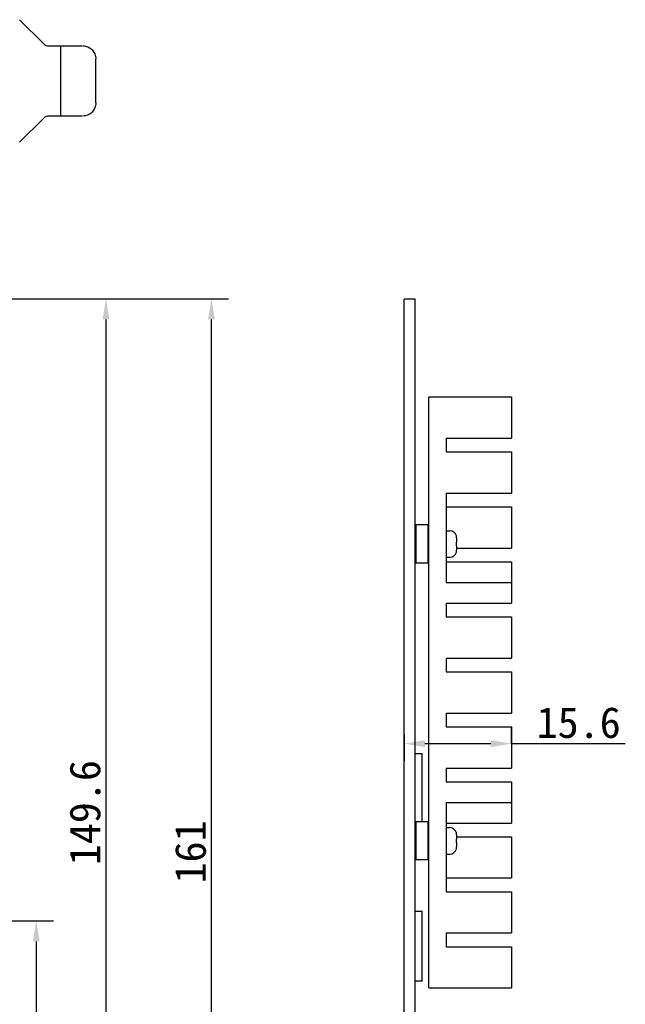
# Model space of a CAD drawing. Header units: millimetres. Extents: x 511 to 766, y 15 to 286.
# Tile 4 of 4: x 665 to 753, y 142 to 286. Entities that reach past the tile are written whole.
import ezdxf

# ---------------------------------------------------------------- set-up
doc = ezdxf.new("R2010")
doc.units = ezdxf.units.MM
doc.header["$LTSCALE"] = 23.1
doc.header["$PDMODE"] = 3
doc.header["$PDSIZE"] = 8
doc.layers.get('0').update_dxf_attribs({"linetype": 'CONTINUOUS'})
doc.layers.get('Defpoints').update_dxf_attribs({"linetype": 'CONTINUOUS'})
doc.layers.add('00_COMPONENTS', color=7, linetype='CONTINUOUS')
doc.styles.get("Standard").update_dxf_attribs({"font": 'simfang.ttf'})
doc.dimstyles.new('DIMSTYLE_10', dxfattribs={"dimtxt": 4.5, "dimasz": 3, "dimexe": 2.5, "dimexo": 0.5, "dimgap": 0.75, "dimtad": 1, "dimdec": 1, "dimdsep": 46, "dimtxsty": 'STANDARD', "dimblk": '_FILLED', "dimblk1": '_FILLED', "dimblk2": '_FILLED', "dimcen": 0.09, "dimclrt": 3, "dimazin": 2, "dimtp": 0.5, "dimtm": 0.5, "dimtfac": 1, "dimtdec": 1, "dimtofl": 0, "dimtmove": 0, "dimatfit": 3, "dimldrblk": '_FILLED', "dimfxl": 1, "dimtolj": 1, "dimarcsym": 0})

# ---------------------------------------------------------------- blocks, each defined once
blk = doc.blocks.new('_FILLED')
at = {"color": 0, "linetype": 'ByBlock'}
blk.add_solid([(0, 0), (-1, 0.167), (-1, -0.167)], dxfattribs=at)
blk = doc.blocks.new('*D32')
at = {"color": 0, "lineweight": -2}
for p, q in [((648.18, 244.91), (680.27, 244.91)), ((677.77, 98.36), (677.77, 241.91)), ((665.3, 95.36), (680.27, 95.36))]:
    blk.add_line(p, q, dxfattribs=at)
at = {"layer": 'Defpoints', "color": 0}
for p in [(647.68, 244.91), (677.77, 244.91), (664.8, 95.36)]:
    blk.add_point(p, dxfattribs=at)
at = {"color": 0, "linetype": 'ByBlock', "lineweight": -2, "xscale": 3, "yscale": 3, "zscale": 3}
for p, rotation in [((677.77, 244.91), 90), ((677.77, 95.36), 270)]:
    blk.add_blockref('_FILLED', p, dxfattribs=dict(at, rotation=rotation))
at = {"color": 3, "insert": (672.44, 170.14), "char_height": 4.5, "attachment_point": 2, "rotation": 90}
blk.add_mtext('\\A1;\\A1;{\\C256;149.6}', dxfattribs=at)
blk = doc.blocks.new('*D38')
at = {"color": 0, "lineweight": -2}
for p, q in [((736.79, 180.13), (736.79, 182.68)), ((721.19, 181.5), (721.19, 177.68)), ((724.19, 180.18), (733.79, 180.18)), ((736.79, 180.18), (753.38, 180.18))]:
    blk.add_line(p, q, dxfattribs=at)
at = {"layer": 'Defpoints', "color": 0}
for p in [(721.19, 182), (736.79, 180.18), (736.79, 179.63)]:
    blk.add_point(p, dxfattribs=at)
at = {"color": 0, "linetype": 'ByBlock', "lineweight": -2, "xscale": 3, "yscale": 3, "zscale": 3, "rotation": 180}
blk.add_blockref('_FILLED', (721.19, 180.18), dxfattribs=at)
at = {"color": 0, "linetype": 'ByBlock', "lineweight": -2, "xscale": 3, "yscale": 3, "zscale": 3}
blk.add_blockref('_FILLED', (736.79, 180.18), dxfattribs=at)
at = {"color": 3, "insert": (746.59, 183.22), "char_height": 4.5, "attachment_point": 5}
blk.add_mtext('\\A1;\\A1;{\\C256;15.6}', dxfattribs=at)
blk = doc.blocks.new('*D39')
at = {"color": 0, "lineweight": -2}
for p, q in [((648.18, 244.91), (695.62, 244.91)), ((693.12, 86.93), (693.12, 241.91)), ((556.67, 83.93), (695.62, 83.93))]:
    blk.add_line(p, q, dxfattribs=at)
at = {"layer": 'Defpoints', "color": 0}
for p in [(647.68, 244.91), (693.12, 244.91), (556.17, 83.93)]:
    blk.add_point(p, dxfattribs=at)
at = {"color": 0, "linetype": 'ByBlock', "lineweight": -2, "xscale": 3, "yscale": 3, "zscale": 3}
for p, rotation in [((693.12, 244.91), 90), ((693.12, 83.93), 270)]:
    blk.add_blockref('_FILLED', p, dxfattribs=dict(at, rotation=rotation))
at = {"color": 3, "insert": (690.09, 164.42), "char_height": 4.5, "attachment_point": 5, "rotation": 90}
blk.add_mtext('\\A1;\\A1;{\\C256;161}', dxfattribs=at)
blk = doc.blocks.new('*D40')
at = {"color": 0, "lineweight": -2}
for p, q in [((654.48, 154.41), (670.11, 154.41)), ((667.61, 151.41), (667.61, 98.36)), ((670.99, 95.36), (665.11, 95.36))]:
    blk.add_line(p, q, dxfattribs=at)
at = {"layer": 'Defpoints', "color": 0}
for p in [(653.98, 154.41), (667.61, 95.36), (671.49, 95.36)]:
    blk.add_point(p, dxfattribs=at)
at = {"color": 0, "linetype": 'ByBlock', "lineweight": -2, "xscale": 3, "yscale": 3, "zscale": 3}
for p, rotation in [((667.61, 154.41), 90), ((667.61, 95.36), 270)]:
    blk.add_blockref('_FILLED', p, dxfattribs=dict(at, rotation=rotation))
at = {"color": 3, "insert": (664.57, 122.7), "char_height": 4.5, "attachment_point": 5, "rotation": 90}
blk.add_mtext('\\A1;\\A1;{\\C256;59.1}', dxfattribs=at)

msp = doc.modelspace()

# ---------------------------------------------------------------- linework, layer by layer
at = {"layer": '00_COMPONENTS', "color": 7}
for p, q in [((665.2, 285.53), (668.73, 282)), ((669.43, 281.71), (674.32, 281.71)), ((671.18, 271.51), (671.18, 281.71)), ((676.28, 273.41), (676.28, 279.81)), ((668.73, 271.22), (665.2, 267.69)), ((674.32, 271.51), (669.43, 271.51)), ((721.19, 244.91), (722.79, 244.91)), ((721.19, 119.13), (721.19, 244.88)), ((722.79, 244.88), (721.19, 244.88)), ((722.79, 97.26), (722.79, 244.91)), ((724.79, 144.63), (724.79, 230.63)), ((724.79, 230.63), (736.79, 230.63)), ((736.79, 230.63), (736.79, 224.63)), ((727.29, 224.63), (727.29, 222.63)), ((727.29, 224.63), (736.79, 224.63)), ((727.29, 222.63), (736.79, 222.63)), ((736.79, 222.63), (736.79, 216.63)), ((727.29, 216.63), (727.29, 203.63)), ((727.29, 216.63), (736.79, 216.63)), ((727.29, 214.63), (736.79, 214.63)), ((736.79, 214.63), (736.79, 208.63)), ((722.79, 211.91), (722.89, 212.01)), ((722.89, 212.01), (722.89, 206.45)), ((724.69, 212.01), (722.89, 212.01)), ((724.69, 206.45), (724.69, 212.01)), ((724.69, 212.01), (724.79, 211.91)), ((727.29, 211.16), (727.82, 211.16)), ((728.79, 210.4), (728.79, 210.4)), ((728.79, 209.48), (728.82, 209.48)), ((728.82, 210.12), (728.82, 209.48)), ((728.82, 208.98), (728.79, 208.98)), ((728.79, 208.06), (728.79, 208.07)), ((728.82, 208.98), (728.82, 208.34)), ((728.82, 208.63), (736.79, 208.63)), ((722.79, 206.55), (722.89, 206.45)), ((724.69, 206.45), (722.89, 206.45)), ((724.69, 206.45), (724.79, 206.55)), ((727.29, 207.31), (727.82, 207.31)), ((727.29, 206.63), (736.79, 206.63)), ((736.79, 206.63), (736.79, 200.63)), ((727.29, 203.63), (736.79, 203.63)), ((727.29, 200.63), (727.29, 198.63)), ((727.29, 200.63), (736.79, 200.63)), ((727.29, 198.63), (736.79, 198.63)), ((736.79, 198.63), (736.79, 192.63)), ((727.29, 192.63), (727.29, 190.63)), ((727.29, 192.63), (736.79, 192.63)), ((727.29, 190.63), (736.79, 190.63)), ((736.79, 190.63), (736.79, 184.63)), ((727.29, 184.63), (727.29, 182.63)), ((727.29, 184.63), (736.79, 184.63)), ((727.29, 182.63), (736.79, 182.63)), ((736.79, 182.63), (736.79, 176.63)), ((723.81, 178.69), (722.79, 178.69)), ((723.81, 168.81), (723.81, 178.69)), ((727.29, 176.63), (727.29, 174.63)), ((727.29, 176.63), (736.79, 176.63)), ((727.29, 174.63), (736.79, 174.63)), ((736.79, 174.63), (736.79, 168.63)), ((727.29, 171.63), (736.79, 171.63)), ((727.29, 171.63), (727.29, 158.63)), ((722.79, 168.71), (722.89, 168.81)), ((722.89, 168.81), (722.89, 163.25)), ((724.69, 168.81), (722.89, 168.81)), ((724.69, 168.81), (724.79, 168.71)), ((724.69, 163.25), (724.69, 168.81)), ((727.29, 168.63), (736.79, 168.63)), ((727.29, 167.96), (727.82, 167.96)), ((728.79, 167.2), (728.79, 167.2)), ((728.79, 166.28), (728.82, 166.28)), ((728.82, 166.92), (728.82, 166.28)), ((728.82, 166.63), (736.79, 166.63)), ((736.79, 166.63), (736.79, 160.63)), ((728.82, 165.78), (728.79, 165.78)), ((728.79, 164.86), (728.79, 164.87)), ((728.82, 165.78), (728.82, 165.14)), ((722.79, 163.35), (722.89, 163.25)), ((724.69, 163.25), (724.79, 163.35)), ((727.29, 164.11), (727.82, 164.11)), ((724.69, 163.25), (722.89, 163.25)), ((727.29, 160.63), (736.79, 160.63)), ((727.29, 158.63), (736.79, 158.63)), ((736.79, 158.63), (736.79, 152.63)), ((723.81, 155.77), (722.79, 155.77)), ((723.81, 145.61), (723.81, 155.77)), ((727.29, 152.63), (736.79, 152.63)), ((727.29, 152.63), (727.29, 150.63)), ((727.29, 150.63), (736.79, 150.63)), ((736.79, 150.63), (736.79, 144.63)), ((723.81, 145.61), (722.79, 145.61)), ((724.79, 144.63), (736.79, 144.63))]:
    msp.add_line(p, q, dxfattribs=at)
for centre, radius, start, end in [((669.43, 282.71), 1, 225, 270), ((669.43, 270.51), 1, 90, 135), ((727.82, 210.16), 1, 14.1593, 90), ((723.3, 209.23), 5.49, 357.3919, 2.6081), ((727.82, 208.31), 1, 270, 345.8407), ((727.82, 166.96), 1, 14.1593, 90), ((723.3, 166.03), 5.49, 357.3919, 2.6081), ((727.82, 165.11), 1, 270, 345.8407)]:
    msp.add_arc(centre, radius, start, end, dxfattribs=at)
for points, knots in [([(674.39, 281.71), (674.64, 281.71), (675.14, 281.61), (675.77, 281.19), (676.19, 280.56), (676.28, 280.06), (676.28, 279.81)], [0, 0, 0, 0, 0.249578, 0.499377, 0.749541, 1, 1, 1, 1]), ([(676.28, 273.41), (676.28, 273.16), (676.19, 272.66), (675.77, 272.03), (675.14, 271.61), (674.64, 271.51), (674.39, 271.51)], [0, 0, 0, 0, 0.250459, 0.500623, 0.750422, 1, 1, 1, 1])]:
    msp.add_open_spline(points, degree=3, knots=knots, dxfattribs=at)
for points in [[(728.82, 210.12), (728.82, 210.22), (728.81, 210.31), (728.79, 210.4)], [(728.79, 208.07), (728.81, 208.16), (728.82, 208.25), (728.82, 208.34)], [(728.82, 166.92), (728.82, 167.02), (728.81, 167.11), (728.79, 167.2)], [(728.79, 164.87), (728.81, 164.96), (728.82, 165.05), (728.82, 165.14)]]:
    msp.add_open_spline(points, degree=3, dxfattribs=at)

# ---------------------------------------------------------------- dimensions: what is measured, and where the dimension line sits
dim = msp.add_linear_dim(base=(693.12, 244.91), p1=(556.17, 83.93), p2=(647.68, 244.91), angle=90, text='\\A1;{\\C256;<>}', dimstyle='DIMSTYLE_10', override={"dimtxsty": 'STANDARD'})
dim.commit()
dim.dimension.update_dxf_attribs({"geometry": '*D39', "text_midpoint": (690.09, 164.42)})
for base, p1, p2, override, picture, middle in [((677.7708, 244.9127), (664.798, 95.3602), (647.6822, 244.9127), {"dimtxsty": 'STANDARD', "dimldrblk": '_FILLED'}, '*D32', (677.7708, 170.1365)), ((667.6131, 95.3602), (653.9822, 154.4128), (671.4873, 95.3602), {"dimtxsty": 'STANDARD'}, '*D40', (667.6131, 122.699))]:
    dim = msp.add_linear_dim(base=base, p1=p1, p2=p2, angle=90, text='\\A1;{\\C256;<>}', dimstyle='DIMSTYLE_10', override=override)
    dim.commit()
    dim.dimension.update_dxf_attribs({"geometry": picture, "text_midpoint": middle, "dimtype": 160})
dim = msp.add_linear_dim(base=(736.79, 180.18), p1=(721.19, 182), p2=(736.79, 179.63), text='\\A1;{\\C256;<>}', dimstyle='DIMSTYLE_10', override={"dimtxsty": 'STANDARD'})
dim.commit()
dim.dimension.update_dxf_attribs({"geometry": '*D38', "text_midpoint": (746.59, 180.18), "dimtype": 160})

doc.saveas('drawing.dxf')
